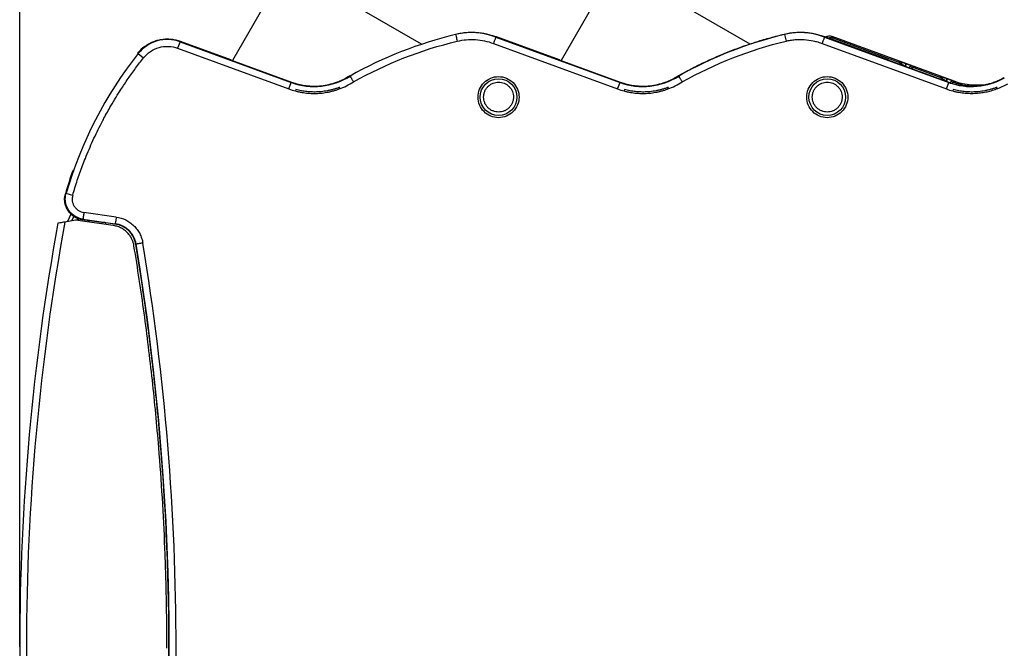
# Model space of a CAD drawing. Header units: millimetres. Extents: x 10 to 410, y 10 to 314.
# Tile 8 of 21: x 164 to 235, y 129 to 175. Entities that reach past the tile are written whole.
import ezdxf

# ---------------------------------------------------------------- set-up
doc = ezdxf.new("R2010")
doc.units = ezdxf.units.MM
doc.header["$LTSCALE"] = 1.5
doc.layers.add('DIMENSIONS', color=140, linetype='Continuous', lineweight=25)
doc.styles.add('SLDTEXTSTYLE0', font='TXT', dxfattribs={"width": 0.7})
doc.dimstyles.new('SLDDIMSTYLE2', dxfattribs={"dimtxt": 3.237012, "dimasz": 4.953, "dimexe": 0, "dimexo": 0.0625, "dimgap": 0.809253, "dimtad": 0, "dimtih": 1, "dimtoh": 1, "dimrnd": 1e-09, "dimzin": 4, "dimdsep": 46, "dimtxsty": 'SLDTEXTSTYLE0', "dimsah": 1, "dimcen": 0.09, "dimadec": 0, "dimazin": 1, "dimtfac": 1, "dimtofl": 0, "dimtmove": 0, "dimatfit": 3, "dimfxl": 0, "dimfrac": 2, "dimtolj": 1, "dimtzin": 12, "dimarcsym": 0})

# ---------------------------------------------------------------- blocks, each defined once
blk = doc.blocks.new('_D_4')
at = {"layer": 'DIMENSIONS'}
for p, q in [((163.524, 130.875), (163.524, 197.658)), ((278.524, 153.083), (278.524, 197.658)), ((163.524, 192.895), (211.851, 192.895)), ((216.237, 192.895), (215.15, 192.895)), ((215.15, 192.895), (215.15, 187.751)), ((225.856, 192.895), (226.943, 192.895)), ((226.943, 192.895), (226.943, 187.751)), ((278.524, 192.895), (230.243, 192.895)), ((215.15, 187.751), (216.237, 187.751)), ((226.943, 187.751), (225.856, 187.751))]:
    blk.add_line(p, q, dxfattribs=at)
for points in [[(163.524, 192.895), (168.477, 192.133), (168.477, 193.657)], [(278.524, 192.895), (273.571, 193.657), (273.571, 192.133)]]:
    blk.add_solid(points, dxfattribs=at)
at = {"layer": 'DIMENSIONS', "char_height": 3.175, "attachment_point": 1, "style": 'SLDTEXTSTYLE0'}
for s, insert in [('115.0', (214.891, 197.713)), ('4.53', (216.237, 191.843))]:
    blk.add_mtext(s, dxfattribs=dict(at, insert=insert))

msp = doc.modelspace()

# ---------------------------------------------------------------- linework, layer by layer
for p, q in [((182.525, 177.792), (179.058, 171.787)), ((206.525, 177.792), (203.058, 171.787)), ((192.852, 172.989), (188.05, 175.762)), ((216.851, 172.99), (212.05, 175.762)), ((195.346, 173.714), (195.353, 173.684)), ((198.208, 173.561), (198.215, 173.57)), ((198.215, 173.57), (198.303, 173.538)), ((198.288, 173.5), (198.303, 173.538)), ((198.288, 173.5), (207.358, 170.181)), ((198.303, 173.538), (202.915, 171.85)), ((219.356, 173.716), (219.363, 173.686)), ((219.363, 173.686), (219.479, 173.201)), ((222.208, 173.561), (222.215, 173.57)), ((222.215, 173.57), (222.303, 173.538)), ((222.288, 173.5), (222.303, 173.538)), ((222.288, 173.5), (231.358, 170.181)), ((222.303, 173.538), (226.915, 171.85)), ((222.907, 173.432), (222.826, 173.554)), ((222.826, 173.554), (231.736, 170.293)), ((222.907, 173.432), (227.706, 171.676)), ((175.23, 173.155), (175.058, 172.686)), ((175.058, 172.686), (183.186, 169.712)), ((175.244, 173.194), (175.23, 173.155)), ((175.23, 173.155), (183.358, 170.181)), ((175.244, 173.194), (178.919, 171.849)), ((198.113, 173.032), (207.186, 169.712)), ((222.113, 173.032), (231.186, 169.712)), ((172.173, 172.291), (172.141, 172.316)), ((172.173, 172.291), (172.565, 171.981)), ((178.919, 171.849), (178.916, 171.839)), ((178.916, 171.839), (183.368, 170.209)), ((202.915, 171.85), (202.912, 171.84)), ((202.912, 171.84), (207.368, 170.209)), ((226.915, 171.85), (226.912, 171.84)), ((226.912, 171.84), (231.368, 170.209)), ((227.706, 171.676), (227.777, 171.726)), ((227.838, 171.488), (227.909, 171.538)), ((227.909, 171.538), (227.909, 171.475)), ((228.215, 171.363), (228.282, 171.545)), ((228.227, 171.565), (228.282, 171.545)), ((228.732, 171.377), (228.804, 171.273)), ((228.804, 171.273), (230.705, 170.577)), ((187.627, 170.68), (187.643, 170.655)), ((211.628, 170.68), (211.643, 170.655)), ((230.705, 170.577), (230.777, 170.628)), ((230.777, 170.628), (230.778, 170.628)), ((230.836, 170.39), (230.909, 170.44)), ((230.909, 170.44), (230.909, 170.378)), ((231.215, 170.266), (231.282, 170.448)), ((231.227, 170.468), (231.282, 170.448)), ((183.186, 169.712), (183.358, 170.181)), ((183.358, 170.181), (183.368, 170.209)), ((186.85, 169.708), (186.889, 169.828)), ((207.186, 169.712), (207.358, 170.181)), ((207.358, 170.181), (207.368, 170.209)), ((210.85, 169.708), (210.889, 169.828)), ((231.186, 169.712), (231.358, 170.181)), ((231.358, 170.181), (231.368, 170.209)), ((231.731, 170.279), (231.736, 170.293)), ((231.8, 170.178), (231.732, 170.279)), ((234.85, 169.708), (234.889, 169.828)), ((183.691, 169.658), (183.661, 169.563)), ((207.691, 169.658), (207.661, 169.563)), ((231.691, 169.658), (231.661, 169.563)), ((166.862, 162.062), (166.914, 162.097)), ((167.254, 160.577), (167.019, 160.025)), ((167.343, 160.083), (167.476, 160.394)), ((170.57, 160.358), (168.213, 160.689)), ((167.601, 160.128), (166.821, 159.991)), ((167.969, 160.193), (167.601, 160.128)), ((169.524, 159.96), (168.093, 160.161)), ((168.144, 160.195), (170.5, 159.863)), ((168.546, 159.995), (168.604, 160.122)), ((169.53, 159.965), (169.524, 159.96)), ((169.524, 159.96), (169.524, 159.858)), ((169.53, 159.965), (169.53, 159.857)), ((170.481, 159.844), (169.779, 159.942)), ((169.779, 159.942), (169.779, 159.822)), ((170.481, 159.844), (170.5, 159.863)), ((172.023, 158.377), (172.004, 158.357)), ((172.004, 158.357), (172.004, 158.357))]:
    msp.add_line(p, q)
at = {"flags": 128}
msp.add_lwpolyline([(168.144, 160.195), (168.118, 160.178), (168.093, 160.161)], dxfattribs=at)
for centre in [(198.489, 169.113), (222.489, 169.113)]:
    msp.add_circle(centre, 1.339)
for centre, radius, start, end in [((174.299, 170.611), 2.709, 69.90206, 141.67324), ((202.424, 144.365), 30.16, 103.55826, 119.34589), ((196.524, 168.865), 4.959, 69.16126, 103.6513), ((226.424, 144.365), 30.16, 103.53995, 119.34574), ((220.524, 168.865), 4.959, 69.16126, 103.53995), ((174.299, 170.611), 2.75, 126.67037, 140.46491), ((195.676, 153.712), 29.959, 141.67324, 163.7465), ((185.024, 174.733), 4.847, 249.90206, 302.70709), ((209.024, 174.733), 4.847, 249.90206, 302.70801), ((230.709, 170.44), 0.2, 0.00333, 69.89874), ((233.024, 174.733), 4.847, 249.90206, 299.81115), ((233.386, 174.801), 4.8, 249.90206, 281.6177), ((233.386, 174.801), 4.811, 278.87136, 279.50076), ((195.676, 153.712), 30, 160.38936, 163.83866), ((338.024, 128.865), 174.5, 169.75553, 190.17571), ((338.024, 128.865), 174.009, 169.69586, 190.19948), ((-6.529, 128.865), 180.975, 350.61489, 9.38511)]:
    msp.add_arc(centre, radius, start, end)
for points, knots in [([(172.656, 172.817), (172.702, 172.849), (172.793, 172.914), (172.936, 173.001), (173.084, 173.08), (173.291, 173.174), (173.562, 173.268), (173.901, 173.339), (174.247, 173.368), (174.589, 173.352), (174.925, 173.298), (175.137, 173.228), (175.244, 173.194)], [0, 0, 0, 0, 0.061629, 0.123051, 0.184497, 0.246196, 0.373032, 0.500056, 0.626892, 0.753917, 0.876912, 1, 1, 1, 1]), ([(195.346, 173.714), (195.414, 173.729), (195.549, 173.76), (195.754, 173.796), (195.959, 173.824), (196.165, 173.843), (196.372, 173.854), (196.58, 173.856), (196.84, 173.847), (197.151, 173.82), (197.51, 173.761), (197.863, 173.677), (198.093, 173.6), (198.208, 173.561)], [0, 0, 0, 0, 0.071722, 0.1431408, 0.2143801, 0.2855646, 0.3568193, 0.4282685, 0.500036, 0.6253264, 0.7499714, 0.8746399, 1, 1, 1, 1]), ([(195.353, 173.684), (195.355, 173.678), (195.368, 173.623), (195.412, 173.444), (195.441, 173.322), (195.471, 173.199)], [0, 0, 0, 0, 0.5, 0.5, 1, 1, 1, 1]), ([(195.471, 173.199), (195.906, 173.305), (196.358, 173.344), (197.252, 173.288), (197.695, 173.192), (198.113, 173.032)], [0, 0, 0, 0, 0.5, 0.5, 1, 1, 1, 1]), ([(198.288, 173.5), (198.285, 173.494), (198.265, 173.441), (198.201, 173.269), (198.157, 173.151), (198.113, 173.032)], [0, 0, 0, 0, 0.5, 0.5, 1, 1, 1, 1]), ([(211.628, 170.68), (211.779, 170.765), (212.083, 170.934), (212.543, 171.176), (213.007, 171.412), (213.476, 171.639), (213.947, 171.858), (214.423, 172.069), (214.903, 172.272), (215.547, 172.531), (216.36, 172.835), (217.348, 173.164), (218.345, 173.462), (219.019, 173.631), (219.356, 173.716)], [0, 0, 0, 0, 0.062559, 0.125064, 0.187535, 0.249988, 0.312444, 0.37492, 0.437436, 0.500009, 0.625069, 0.749988, 0.874915, 1, 1, 1, 1]), ([(219.356, 173.716), (219.423, 173.731), (219.558, 173.762), (219.762, 173.798), (219.967, 173.825), (220.172, 173.844), (220.379, 173.854), (220.586, 173.856), (220.845, 173.847), (221.155, 173.819), (221.512, 173.76), (221.865, 173.677), (222.094, 173.6), (222.208, 173.561)], [0, 0, 0, 0, 0.07172, 0.143138, 0.214379, 0.285565, 0.356821, 0.42827, 0.500036, 0.625324, 0.749971, 0.874642, 1, 1, 1, 1]), ([(219.479, 173.201), (219.534, 173.214), (219.643, 173.238), (219.808, 173.268), (219.973, 173.292), (220.195, 173.316), (220.474, 173.329), (220.92, 173.317), (221.365, 173.256), (221.756, 173.154), (221.968, 173.086), (222.073, 173.047), (222.113, 173.032)], [0, 0, 0, 0, 0.062504, 0.125008, 0.187512, 0.250018, 0.37469, 0.500097, 0.749899, 0.874571, 0.952251, 1, 1, 1, 1]), ([(222.288, 173.5), (222.285, 173.494), (222.265, 173.441), (222.201, 173.269), (222.157, 173.151), (222.113, 173.032)], [0, 0, 0, 0, 0.5, 0.5, 1, 1, 1, 1]), ([(222.389, 173.506), (222.42, 173.524), (222.484, 173.56), (222.596, 173.585), (222.714, 173.586), (222.789, 173.565), (222.826, 173.554)], [0, 0, 0, 0, 0.231694, 0.487791, 0.743892, 1, 1, 1, 1]), ([(222.58, 173.437), (222.615, 173.446), (222.687, 173.466), (222.8, 173.463), (222.871, 173.443), (222.907, 173.432)], [0, 0, 0, 0, 0.330239, 0.66802, 1, 1, 1, 1]), ([(172.565, 171.981), (172.851, 172.343), (173.253, 172.612), (174.141, 172.863), (174.625, 172.845), (175.058, 172.686)], [0, 0, 0, 0, 0.5, 0.5, 1, 1, 1, 1]), ([(167.393, 161.957), (167.447, 162.139), (167.555, 162.501), (167.73, 163.041), (167.915, 163.578), (168.11, 164.111), (168.418, 164.904), (168.864, 165.948), (169.336, 166.918), (169.775, 167.756), (170.129, 168.392), (170.545, 169.091), (170.965, 169.758), (171.436, 170.464), (171.985, 171.234), (172.372, 171.732), (172.565, 171.981)], [0, 0, 0, 0, 0.05, 0.1, 0.149999, 0.199997, 0.249995, 0.375003, 0.499995, 0.534949, 0.625132, 0.692339, 0.749987, 0.833327, 0.916665, 1, 1, 1, 1]), ([(227.838, 171.488), (227.838, 171.529), (227.825, 171.569), (227.778, 171.636), (227.745, 171.662), (227.706, 171.676)], [0, 0, 0, 0, 0.5, 0.5, 1, 1, 1, 1]), ([(227.777, 171.726), (227.778, 171.726), (227.78, 171.725), (227.791, 171.722), (227.812, 171.715), (227.847, 171.703), (227.901, 171.683), (227.969, 171.659), (228.049, 171.63), (228.136, 171.599), (228.197, 171.576), (228.227, 171.565)], [0, 0, 0, 0, 0.076097, 0.152586, 0.230776, 0.350292, 0.473948, 0.600103, 0.731827, 0.865139, 1, 1, 1, 1]), ([(227.777, 171.726), (227.816, 171.712), (227.849, 171.686), (227.896, 171.619), (227.909, 171.579), (227.909, 171.538)], [0, 0, 0, 0, 0.5, 0.5, 1, 1, 1, 1]), ([(228.159, 171.377), (228.126, 171.399), (228.077, 171.431), (228.02, 171.468), (227.982, 171.493), (227.95, 171.513), (227.919, 171.532), (227.909, 171.538), (227.909, 171.538)], [1.596187, 1.596187, 1.596187, 1.596187, 1.986705, 2.181963, 2.377222, 2.572481, 2.76774, 3.158257, 3.158257, 3.158257, 3.158257]), ([(228.227, 171.565), (228.227, 171.565), (228.225, 171.559), (228.217, 171.535), (228.208, 171.511), (228.196, 171.48), (228.18, 171.435), (228.167, 171.4), (228.159, 171.377)], [0, 0, 0, 0, 0.24906, 0.374216, 0.499373, 0.62453, 0.749687, 1, 1, 1, 1]), ([(228.282, 171.545), (228.302, 171.538), (228.343, 171.523), (228.404, 171.501), (228.47, 171.476), (228.54, 171.45), (228.606, 171.425), (228.661, 171.405), (228.7, 171.39), (228.727, 171.379), (228.73, 171.377), (228.732, 171.377)], [0, 0, 0, 0, 0.089704, 0.179949, 0.272231, 0.396737, 0.525914, 0.642157, 0.764697, 0.881741, 1, 1, 1, 1]), ([(228.48, 171.266), (228.482, 171.271), (228.489, 171.291), (228.512, 171.322), (228.547, 171.354), (228.59, 171.377), (228.637, 171.389), (228.686, 171.39), (228.716, 171.381), (228.732, 171.377)], [0, 0, 0, 0, 0.052404, 0.210337, 0.368269, 0.526202, 0.684135, 0.842067, 1, 1, 1, 1]), ([(228.594, 171.225), (228.602, 171.233), (228.623, 171.253), (228.663, 171.273), (228.709, 171.285), (228.758, 171.286), (228.789, 171.277), (228.804, 171.273)], [0, 0, 0, 0, 0.1598233, 0.3698623, 0.5799034, 0.7899486, 1, 1, 1, 1]), ([(183.368, 170.209), (183.437, 170.185), (183.575, 170.137), (183.786, 170.076), (183.998, 170.025), (184.213, 169.983), (184.543, 169.934), (184.992, 169.905), (185.554, 169.934), (186.11, 170.029), (186.587, 170.169), (186.987, 170.33), (187.316, 170.49), (187.523, 170.617), (187.627, 170.68)], [0, 0, 0, 0, 0.049425, 0.098706, 0.147944, 0.197243, 0.246705, 0.373303, 0.500018, 0.626617, 0.753332, 0.835608, 0.917672, 1, 1, 1, 1]), ([(187.643, 170.655), (187.644, 170.653), (187.647, 170.649), (187.658, 170.63), (187.676, 170.6), (187.703, 170.555), (187.74, 170.494), (187.786, 170.418), (187.84, 170.327), (187.88, 170.26), (187.9, 170.226)], [0, 0, 0, 0, 0.093035, 0.19521, 0.306523, 0.42697, 0.556547, 0.695249, 0.843068, 1, 1, 1, 1]), ([(199.989, 169.113), (199.989, 169.309), (199.95, 169.506), (199.799, 169.868), (199.688, 170.035), (199.41, 170.313), (199.244, 170.424), (198.881, 170.574), (198.685, 170.613), (198.292, 170.613), (198.096, 170.574), (197.733, 170.424), (197.567, 170.313), (197.289, 170.035), (197.178, 169.868), (197.028, 169.506), (196.989, 169.309), (196.989, 168.917), (197.028, 168.72), (197.178, 168.358), (197.289, 168.191), (197.567, 167.914), (197.733, 167.802), (198.096, 167.652), (198.292, 167.613), (198.685, 167.613), (198.881, 167.652), (199.244, 167.802), (199.41, 167.914), (199.688, 168.191), (199.799, 168.358), (199.95, 168.72), (199.989, 168.917), (199.989, 169.113)], [0, 0, 0, 0, 0.0625, 0.0625, 0.125, 0.125, 0.1875, 0.1875, 0.25, 0.25, 0.3125, 0.3125, 0.375, 0.375, 0.4375, 0.4375, 0.5, 0.5, 0.5625, 0.5625, 0.625, 0.625, 0.6875, 0.6875, 0.75, 0.75, 0.8125, 0.8125, 0.875, 0.875, 0.9375, 0.9375, 1, 1, 1, 1]), ([(207.368, 170.209), (207.437, 170.185), (207.575, 170.137), (207.786, 170.076), (207.998, 170.025), (208.213, 169.983), (208.543, 169.934), (208.992, 169.905), (209.554, 169.934), (210.11, 170.029), (210.588, 170.169), (210.987, 170.33), (211.316, 170.49), (211.524, 170.617), (211.628, 170.68)], [0, 0, 0, 0, 0.049425, 0.098705, 0.147944, 0.197243, 0.246705, 0.373303, 0.500018, 0.626617, 0.753332, 0.835608, 0.917672, 1, 1, 1, 1]), ([(211.643, 170.655), (211.644, 170.653), (211.646, 170.649), (211.657, 170.631), (211.675, 170.602), (211.702, 170.558), (211.738, 170.498), (211.784, 170.421), (211.839, 170.328), (211.879, 170.261), (211.9, 170.226)], [0, 0, 0, 0, 0.090066, 0.190122, 0.300166, 0.420192, 0.550196, 0.69017, 0.840107, 1, 1, 1, 1]), ([(223.989, 169.113), (223.989, 169.309), (223.95, 169.506), (223.799, 169.868), (223.688, 170.035), (223.41, 170.313), (223.244, 170.424), (222.881, 170.574), (222.685, 170.613), (222.292, 170.613), (222.096, 170.574), (221.733, 170.424), (221.567, 170.313), (221.289, 170.035), (221.178, 169.868), (221.028, 169.506), (220.989, 169.309), (220.989, 168.917), (221.028, 168.72), (221.178, 168.358), (221.289, 168.191), (221.567, 167.914), (221.733, 167.802), (222.096, 167.652), (222.292, 167.613), (222.685, 167.613), (222.881, 167.652), (223.244, 167.802), (223.41, 167.914), (223.688, 168.191), (223.799, 168.358), (223.95, 168.72), (223.989, 168.917), (223.989, 169.113)], [0, 0, 0, 0, 0.0625, 0.0625, 0.125, 0.125, 0.1875, 0.1875, 0.25, 0.25, 0.3125, 0.3125, 0.375, 0.375, 0.4375, 0.4375, 0.5, 0.5, 0.5625, 0.5625, 0.625, 0.625, 0.6875, 0.6875, 0.75, 0.75, 0.8125, 0.8125, 0.875, 0.875, 0.9375, 0.9375, 1, 1, 1, 1]), ([(230.836, 170.39), (230.836, 170.43), (230.824, 170.471), (230.777, 170.537), (230.743, 170.563), (230.705, 170.577)], [0, 0, 0, 0, 0.5, 0.5, 1, 1, 1, 1]), ([(230.778, 170.628), (230.779, 170.628), (230.781, 170.627), (230.793, 170.623), (230.814, 170.616), (230.85, 170.604), (230.904, 170.585), (230.972, 170.56), (231.05, 170.532), (231.137, 170.501), (231.197, 170.479), (231.227, 170.468)], [0, 0, 0, 0, 0.07611, 0.152643, 0.230881, 0.350449, 0.474146, 0.600291, 0.73197, 0.865213, 1, 1, 1, 1]), ([(230.909, 170.44), (230.909, 170.459), (230.905, 170.489), (230.889, 170.528), (230.873, 170.555), (230.853, 170.58), (230.822, 170.607), (230.795, 170.622), (230.778, 170.628)], [0, 0, 0, 0, 0.250301, 0.375451, 0.500601, 0.625752, 0.750902, 1, 1, 1, 1]), ([(231.159, 170.28), (231.126, 170.301), (231.078, 170.333), (231.021, 170.37), (230.983, 170.394), (230.952, 170.414), (230.921, 170.434), (230.91, 170.44), (230.909, 170.44)], [4.73778, 4.73778, 4.73778, 4.73778, 5.124131, 5.317307, 5.510483, 5.703658, 5.896834, 6.283185, 6.283185, 6.283185, 6.283185]), ([(231.227, 170.468), (231.227, 170.467), (231.225, 170.461), (231.217, 170.438), (231.208, 170.413), (231.196, 170.383), (231.18, 170.337), (231.167, 170.302), (231.159, 170.28)], [0, 0, 0, 0, 0.249098, 0.374248, 0.499399, 0.624549, 0.749699, 1, 1, 1, 1]), ([(231.282, 170.448), (231.302, 170.44), (231.342, 170.426), (231.401, 170.404), (231.466, 170.38), (231.534, 170.355), (231.6, 170.33), (231.655, 170.309), (231.695, 170.294), (231.723, 170.283), (231.729, 170.28), (231.731, 170.279)], [0, 0, 0, 0, 0.08963, 0.179498, 0.27103, 0.396841, 0.524834, 0.642133, 0.766426, 0.882017, 1, 1, 1, 1]), ([(231.368, 170.209), (231.434, 170.186), (231.564, 170.141), (231.763, 170.083), (231.964, 170.033), (232.167, 169.991), (232.478, 169.942), (232.901, 169.908), (233.432, 169.924), (233.959, 169.998), (234.414, 170.114), (234.798, 170.25), (235.115, 170.388), (235.317, 170.498), (235.419, 170.554)], [0, 0, 0, 0, 0.049484, 0.098841, 0.148162, 0.197538, 0.247062, 0.373477, 0.500017, 0.626431, 0.752971, 0.835358, 0.917559, 1, 1, 1, 1]), ([(183.661, 169.563), (183.738, 169.544), (183.891, 169.505), (184.122, 169.46), (184.352, 169.425), (184.581, 169.399), (184.81, 169.384), (185.039, 169.379), (185.267, 169.385), (185.495, 169.4), (185.722, 169.426), (185.949, 169.462), (186.176, 169.508), (186.401, 169.564), (186.627, 169.63), (186.776, 169.682), (186.85, 169.708)], [0, 0, 0, 0, 0.073209, 0.145605, 0.217317, 0.288475, 0.359217, 0.429678, 0.5, 0.570322, 0.640783, 0.711525, 0.782683, 0.854395, 0.926791, 1, 1, 1, 1]), ([(186.889, 169.828), (186.815, 169.802), (186.67, 169.748), (186.447, 169.681), (186.222, 169.623), (185.996, 169.575), (185.767, 169.537), (185.536, 169.509), (185.245, 169.487), (184.896, 169.482), (184.49, 169.508), (184.087, 169.563), (183.823, 169.627), (183.691, 169.658)], [0, 0, 0, 0, 0.071768, 0.14319, 0.214406, 0.285559, 0.356789, 0.428238, 0.500046, 0.625382, 0.749981, 0.874601, 1, 1, 1, 1]), ([(197.399, 169.113), (197.4, 169.147), (197.402, 169.216), (197.417, 169.317), (197.441, 169.417), (197.487, 169.552), (197.571, 169.715), (197.713, 169.888), (197.886, 170.03), (198.14, 170.162), (198.489, 170.229), (198.837, 170.162), (199.091, 170.03), (199.264, 169.889), (199.406, 169.716), (199.505, 169.522), (199.567, 169.319), (199.574, 169.182), (199.578, 169.113)], [0, 0, 0, 0, 0.03014, 0.060049, 0.089996, 0.120249, 0.185157, 0.250369, 0.315277, 0.380488, 0.500064, 0.61964, 0.684548, 0.749759, 0.814668, 0.879879, 0.939865, 1, 1, 1, 1]), ([(207.661, 169.563), (207.738, 169.544), (207.891, 169.505), (208.122, 169.46), (208.352, 169.425), (208.581, 169.399), (208.81, 169.384), (209.039, 169.379), (209.267, 169.385), (209.495, 169.4), (209.722, 169.426), (209.949, 169.462), (210.176, 169.508), (210.401, 169.564), (210.627, 169.63), (210.776, 169.682), (210.85, 169.708)], [0, 0, 0, 0, 0.0732094, 0.1456054, 0.2173167, 0.2884753, 0.3592166, 0.4296784, 0.5, 0.5703216, 0.6407834, 0.7115247, 0.7826834, 0.8543946, 0.9267906, 1, 1, 1, 1]), ([(210.889, 169.828), (210.815, 169.802), (210.67, 169.748), (210.447, 169.681), (210.222, 169.623), (209.996, 169.575), (209.767, 169.537), (209.536, 169.509), (209.245, 169.487), (208.896, 169.482), (208.49, 169.508), (208.087, 169.563), (207.823, 169.627), (207.691, 169.658)], [0, 0, 0, 0, 0.071768, 0.14319, 0.214406, 0.285559, 0.356789, 0.428238, 0.500046, 0.625382, 0.749981, 0.874601, 1, 1, 1, 1]), ([(221.399, 169.113), (221.4, 169.147), (221.402, 169.216), (221.417, 169.317), (221.441, 169.417), (221.487, 169.552), (221.571, 169.715), (221.713, 169.888), (221.886, 170.03), (222.14, 170.162), (222.489, 170.229), (222.837, 170.162), (223.091, 170.03), (223.264, 169.889), (223.406, 169.716), (223.505, 169.522), (223.567, 169.319), (223.574, 169.182), (223.578, 169.113)], [0, 0, 0, 0, 0.03014, 0.060049, 0.089996, 0.120249, 0.185157, 0.250369, 0.315277, 0.380488, 0.500064, 0.61964, 0.684548, 0.749759, 0.814668, 0.879879, 0.939865, 1, 1, 1, 1]), ([(231.732, 170.279), (231.706, 170.288), (231.675, 170.293), (231.611, 170.287), (231.577, 170.275), (231.52, 170.235), (231.497, 170.207), (231.469, 170.149), (231.463, 170.118), (231.463, 170.091)], [0, 0, 0, 0, 0.25, 0.25, 0.5, 0.5, 0.75, 0.75, 1, 1, 1, 1]), ([(231.731, 170.279), (231.719, 170.284), (231.691, 170.291), (231.643, 170.292), (231.594, 170.281), (231.547, 170.257), (231.508, 170.222), (231.481, 170.179), (231.466, 170.134), (231.463, 170.105), (231.463, 170.091)], [0, 0, 0, 0, 0.12373, 0.248956, 0.374181, 0.499406, 0.624632, 0.749857, 0.875083, 1, 1, 1, 1]), ([(231.8, 170.178), (231.785, 170.182), (231.754, 170.19), (231.706, 170.188), (231.66, 170.175), (231.63, 170.161), (231.617, 170.149), (231.616, 170.148)], [0, 0, 0, 0, 0.244347, 0.489493, 0.737659, 0.976369, 1, 1, 1, 1]), ([(231.661, 169.563), (231.736, 169.544), (231.885, 169.506), (232.112, 169.462), (232.339, 169.428), (232.568, 169.403), (232.799, 169.389), (233.031, 169.385), (233.323, 169.392), (233.674, 169.421), (234.076, 169.485), (234.47, 169.578), (234.724, 169.665), (234.85, 169.708)], [0, 0, 0, 0, 0.0713039, 0.1423691, 0.2133336, 0.2843359, 0.3555143, 0.4270061, 0.4989468, 0.6264479, 0.7519662, 0.8762326, 1, 1, 1, 1]), ([(234.889, 169.828), (234.815, 169.802), (234.67, 169.748), (234.447, 169.681), (234.223, 169.623), (233.996, 169.575), (233.767, 169.537), (233.536, 169.509), (233.245, 169.487), (232.896, 169.482), (232.49, 169.508), (232.087, 169.563), (231.823, 169.627), (231.691, 169.658)], [0, 0, 0, 0, 0.0717448, 0.1431515, 0.2143602, 0.2855121, 0.3567488, 0.4282114, 0.5000395, 0.6253476, 0.7499381, 0.8745696, 1, 1, 1, 1]), ([(231.8, 170.178), (232.098, 170.087), (232.553, 169.948), (233.026, 169.941), (233.19, 169.939)], [0, 0, 0, 0, 0.654334, 1, 1, 1, 1]), ([(199.578, 169.113), (199.577, 169.079), (199.575, 169.01), (199.56, 168.909), (199.536, 168.809), (199.49, 168.674), (199.406, 168.511), (199.264, 168.338), (199.091, 168.196), (198.837, 168.065), (198.489, 167.997), (198.14, 168.064), (197.886, 168.196), (197.713, 168.337), (197.571, 168.51), (197.472, 168.704), (197.41, 168.908), (197.403, 169.044), (197.399, 169.113)], [0, 0, 0, 0, 0.0301405, 0.0600493, 0.0899959, 0.1202488, 0.1851567, 0.2503685, 0.3152773, 0.3804884, 0.500064, 0.6196396, 0.6845479, 0.7497593, 0.814668, 0.8798791, 0.9398653, 1, 1, 1, 1]), ([(223.578, 169.113), (223.577, 169.079), (223.575, 169.01), (223.56, 168.909), (223.536, 168.809), (223.49, 168.674), (223.406, 168.511), (223.264, 168.338), (223.091, 168.196), (222.837, 168.065), (222.489, 167.997), (222.14, 168.064), (221.886, 168.196), (221.713, 168.337), (221.571, 168.51), (221.472, 168.704), (221.41, 168.908), (221.403, 169.044), (221.399, 169.113)], [0, 0, 0, 0, 0.03014, 0.060049, 0.089996, 0.120249, 0.185157, 0.250369, 0.315277, 0.380488, 0.500064, 0.61964, 0.684548, 0.749759, 0.814668, 0.879879, 0.939865, 1, 1, 1, 1]), ([(168.093, 160.161), (168.052, 160.168), (167.97, 160.181), (167.851, 160.214), (167.736, 160.255), (167.627, 160.305), (167.523, 160.362), (167.426, 160.427), (167.335, 160.497), (167.251, 160.574), (167.174, 160.655), (167.105, 160.74), (167.025, 160.855), (166.941, 161.005), (166.866, 161.197), (166.817, 161.404), (166.798, 161.62), (166.808, 161.843), (166.844, 161.988), (166.862, 162.062)], [0, 0, 0, 0, 0.04867, 0.0967, 0.14409, 0.190835, 0.236933, 0.28239, 0.327213, 0.371404, 0.414958, 0.457869, 0.500139, 0.578161, 0.658306, 0.74055, 0.824903, 0.911392, 1, 1, 1, 1]), ([(168.144, 160.195), (168.038, 160.21), (167.83, 160.262), (167.54, 160.406), (167.331, 160.573), (167.187, 160.733), (167.092, 160.863), (167.013, 161.002), (166.927, 161.199), (166.859, 161.459), (166.847, 161.782), (166.884, 161.995), (166.914, 162.097)], [0, 0, 0, 0, 0.000213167, 0.000426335, 0.000639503, 0.000746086, 0.00085267, 0.000959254, 0.001065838, 0.001279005, 0.001492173, 0.001705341, 0.001705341, 0.001705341, 0.001705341]), ([(166.914, 162.097), (166.92, 162.095), (166.975, 162.08), (167.151, 162.028), (167.272, 161.993), (167.393, 161.957)], [0, 0, 0, 0, 0.5, 0.5, 1, 1, 1, 1]), ([(167.393, 161.957), (167.373, 161.889), (167.348, 161.747), (167.356, 161.532), (167.401, 161.358), (167.459, 161.227), (167.512, 161.135), (167.575, 161.048), (167.671, 160.941), (167.81, 160.83), (168.004, 160.734), (168.143, 160.699), (168.213, 160.689)], [0, 0, 0, 0, 0.000213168, 0.000426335, 0.000639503, 0.000746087, 0.00085267, 0.000959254, 0.001065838, 0.001279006, 0.001492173, 0.001705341, 0.001705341, 0.001705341, 0.001705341]), ([(168.213, 160.689), (168.205, 160.632), (168.192, 160.541), (168.176, 160.424), (168.165, 160.346), (168.156, 160.281), (168.149, 160.233), (168.145, 160.204), (168.144, 160.196), (168.144, 160.195)], [-0.000007, -0.000007, -0.000007, -0.000007, 0.249988, 0.374991, 0.499993, 0.624996, 0.749998, 0.875001, 1.000003, 1.000003, 1.000003, 1.000003]), ([(170.57, 160.358), (170.552, 160.233), (170.534, 160.108), (170.509, 159.926), (170.501, 159.87), (170.5, 159.863)], [0, 0, 0, 0, 0.5, 0.5, 1, 1, 1, 1]), ([(170.57, 160.358), (170.812, 160.324), (171.164, 160.214), (171.581, 159.966), (171.816, 159.772), (171.982, 159.595), (172.096, 159.454), (172.198, 159.304), (172.289, 159.146), (172.367, 158.981), (172.452, 158.755), (172.496, 158.579), (172.516, 158.458)], [0, 0, 0, 0, 0.00072373, 0.001085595, 0.001447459, 0.001628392, 0.001809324, 0.001990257, 0.002171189, 0.002352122, 0.002533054, 0.002894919, 0.002894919, 0.002894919, 0.002894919]), ([(166.821, 159.991), (166.689, 159.967), (166.559, 159.944), (166.365, 159.91), (166.306, 159.9), (166.306, 159.9)], [0, 0, 0, 0, 0.5, 0.5, 1, 1, 1, 1]), ([(169.779, 159.942), (169.764, 159.944), (169.733, 159.949), (169.689, 159.954), (169.648, 159.958), (169.613, 159.962), (169.584, 159.964), (169.561, 159.966), (169.544, 159.966), (169.533, 159.966), (169.531, 159.965), (169.53, 159.965)], [0, 0, 0, 0, 0.12438, 0.24535, 0.362944, 0.477201, 0.58816, 0.695868, 0.800374, 0.901731, 1, 1, 1, 1]), ([(171.869, 158.252), (171.862, 158.29), (171.849, 158.366), (171.819, 158.477), (171.782, 158.586), (171.738, 158.693), (171.664, 158.847), (171.543, 159.039), (171.356, 159.253), (171.135, 159.437), (170.927, 159.56), (170.752, 159.637), (170.619, 159.683), (170.483, 159.72), (170.39, 159.735), (170.344, 159.742)], [0, 0, 0, 0, 0.050444, 0.10078, 0.151221, 0.201981, 0.25327, 0.375434, 0.498727, 0.625837, 0.752596, 0.814806, 0.876691, 0.938169, 1, 1, 1, 1]), ([(172.004, 158.357), (171.995, 158.402), (171.978, 158.493), (171.94, 158.626), (171.891, 158.756), (171.811, 158.928), (171.684, 159.135), (171.492, 159.355), (171.267, 159.543), (171.018, 159.687), (170.754, 159.793), (170.572, 159.827), (170.481, 159.844)], [0, 0, 0, 0, 0.061058, 0.121798, 0.182584, 0.24378, 0.371716, 0.500088, 0.627996, 0.756395, 0.878059, 1, 1, 1, 1]), ([(172.023, 158.377), (172.008, 158.471), (171.974, 158.609), (171.907, 158.786), (171.846, 158.915), (171.775, 159.039), (171.695, 159.156), (171.606, 159.267), (171.476, 159.405), (171.292, 159.557), (170.965, 159.751), (170.69, 159.837), (170.5, 159.863)], [0, 0, 0, 0, 0.000361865, 0.000542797, 0.00072373, 0.000904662, 0.001085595, 0.001266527, 0.001447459, 0.001809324, 0.002171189, 0.002894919, 0.002894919, 0.002894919, 0.002894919]), ([(174.274, 128.865), (174.273, 129.271), (174.271, 130.084), (174.259, 131.303), (174.238, 132.522), (174.209, 133.741), (174.172, 134.96), (174.096, 136.999), (173.952, 139.856), (173.719, 143.126), (173.467, 145.99), (173.216, 148.447), (172.932, 150.9), (172.614, 153.351), (172.263, 155.803), (172.001, 157.435), (171.869, 158.252)], [0, 0, 0, 0, 0.04131, 0.082603, 0.123892, 0.16519, 0.206509, 0.247862, 0.372526, 0.497275, 0.58102, 0.664658, 0.748282, 0.831987, 0.915863, 1, 1, 1, 1]), ([(172.004, 99.373), (172.076, 99.816), (172.22, 100.701), (172.424, 102.03), (172.619, 103.36), (172.803, 104.691), (172.978, 106.024), (173.142, 107.357), (173.297, 108.692), (173.442, 110.029), (173.577, 111.366), (173.702, 112.705), (173.99, 116.062), (174.322, 121.447), (174.474, 128.865), (174.322, 136.283), (173.967, 142.041), (173.603, 146.141), (173.351, 148.592), (173.065, 151.04), (172.746, 153.483), (172.396, 155.923), (172.135, 157.545), (172.004, 158.357)], [0, 0, 0, 0, 0.0226986, 0.0453917, 0.0680805, 0.0907664, 0.1134505, 0.1361342, 0.1588187, 0.1815052, 0.2041949, 0.2268892, 0.2495893, 0.3747904, 0.5000007, 0.6252017, 0.750412, 0.7920216, 0.8336163, 0.8752037, 0.9167917, 0.9583879, 1, 1, 1, 1]), ([(172.516, 158.458), (172.459, 158.449), (172.338, 158.429), (172.167, 158.4), (172.053, 158.381), (172.026, 158.377), (172.023, 158.377)], [0.0000026, 0.0000026, 0.0000026, 0.0000026, 0.2498129, 0.4998756, 0.7499382, 1.0000009, 1.0000009, 1.0000009, 1.0000009])]:
    msp.add_open_spline(points, degree=3, knots=knots)
for points in [[(187.9, 170.226), (190.272, 171.558), (192.827, 172.561), (195.471, 173.199)], [(211.9, 170.226), (214.274, 171.559), (216.833, 172.564), (219.479, 173.201)], [(172.141, 172.316), (172.153, 172.332), (172.165, 172.347), (172.178, 172.361)], [(230.909, 170.44), (230.909, 170.44), (230.909, 170.44), (230.909, 170.44)], [(183.186, 169.712), (183.342, 169.655), (183.501, 169.605), (183.661, 169.563)], [(186.85, 169.708), (187.218, 169.842), (187.571, 170.016), (187.9, 170.226)], [(207.186, 169.712), (207.342, 169.655), (207.501, 169.605), (207.661, 169.563)], [(210.85, 169.708), (211.218, 169.842), (211.571, 170.016), (211.9, 170.226)], [(231.186, 169.712), (231.342, 169.655), (231.501, 169.605), (231.661, 169.563)], [(231.731, 170.279), (231.732, 170.279), (231.732, 170.279), (231.732, 170.279)], [(233.709, 169.996), (233.704, 169.996), (233.7, 169.996), (233.696, 169.996)], [(234.85, 169.708), (235.138, 169.813), (235.416, 169.942), (235.682, 170.094)], [(170.344, 159.742), (169.429, 159.871), (168.515, 160), (167.601, 160.128)], [(174.945, 128.865), (174.945, 138.774), (174.132, 148.682), (172.516, 158.458)], [(172.516, 99.272), (174.132, 109.048), (174.945, 118.956), (174.945, 128.865)]]:
    msp.add_open_spline(points, degree=3)
at = {"layer": 'DIMENSIONS'}
msp.add_line((163.524, 128.97), (163.524, 138.117), dxfattribs=at)

# ---------------------------------------------------------------- dimensions: what is measured, and where the dimension line sits
dim = msp.add_linear_dim(base=(278.524, 192.895), p1=(163.524, 128.97), p2=(278.524, 151.178), dimstyle='SLDDIMSTYLE2', dxfattribs=at)
dim.commit()
dim.dimension.update_dxf_attribs({"geometry": '_D_4', "text_midpoint": (221.047, 192.895), "dimtype": 160})

doc.saveas('drawing.dxf')
